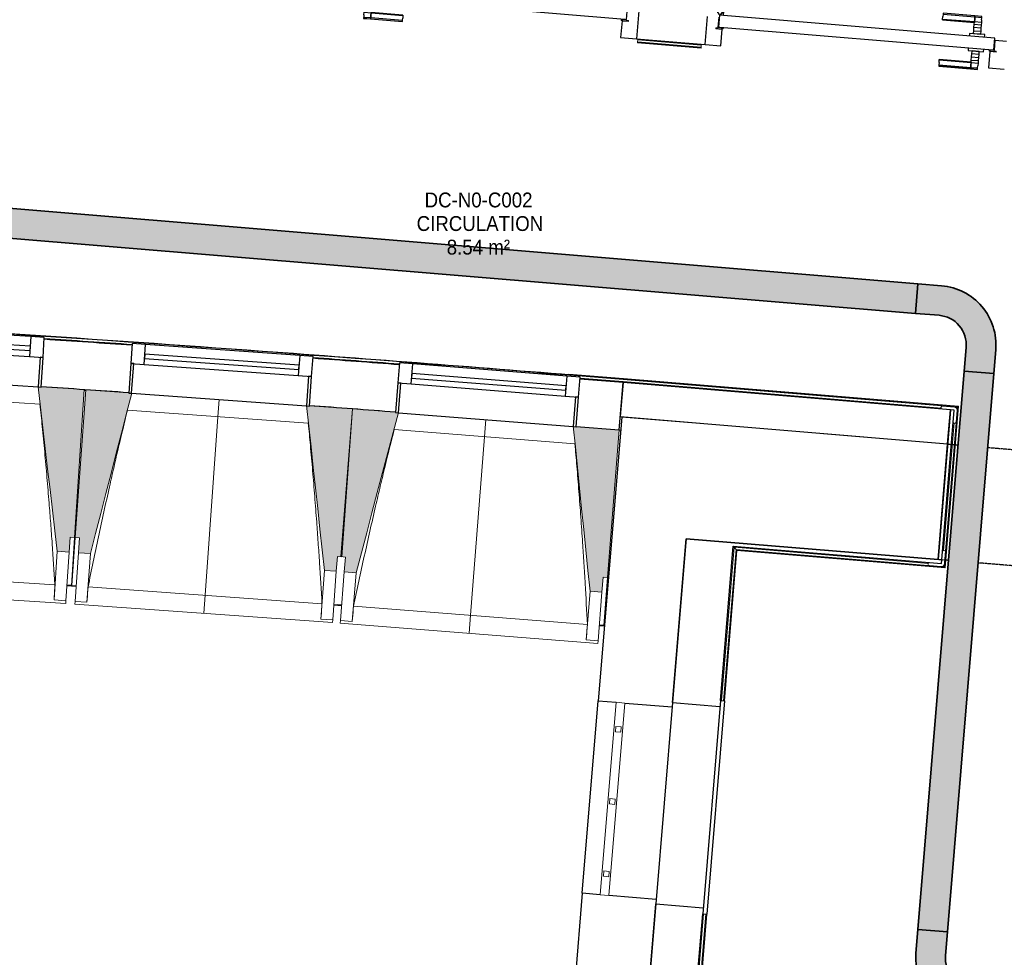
# Model space of a CAD drawing. Header units: millimetres. Extents: x -2845 to 74565, y -36590 to 13748.
# Tile 19 of 39: x 40600 to 43914, y -22737 to -19581. Entities that reach past the tile are written whole.
import ezdxf

# ---------------------------------------------------------------- set-up
doc = ezdxf.new("R2010")
doc.units = ezdxf.units.MM
doc.linetypes.add('Tiret', pattern=[2.5, 1.25, -1.25])
doc.linetypes.add('Tiret_2_', pattern=[2.5, 1.25, -1.25])
for name, color, linetype, lineweight in [('A-DETL-GENF', 7, 'Continuous', 18), ('A-DOOR', 7, 'Continuous', 25), ('A-FLOR', 7, 'Continuous', 25), ('A-FLOR-HRAL', 7, 'Continuous', 18), ('A-GENM', 7, 'Continuous', 18), ('A-GLAZ', 7, 'Continuous', 25), ('A-WALL', 7, 'Continuous', 25), ('CHEMIN DE CABLE ELE', 7, 'Continuous', 18), ('ESPACE', 7, 'Continuous', 30), ('I-WALL', 7, 'Continuous', 25), ('MUR', 7, 'Continuous', 25), ('Q-SPCQ', 7, 'Continuous', 18), ('S-BEAM', 7, 'Continuous', 18)]:
    doc.layers.add(name, color=color, linetype=linetype, lineweight=lineweight)
doc.layers.add('A-DOOR-HDLN', color=5, linetype='Tiret', lineweight=25, true_color=0x0000ff)
doc.styles.add('Arial_3', font='arial.ttf', dxfattribs={"width": 0.9, "height": 50})

# ---------------------------------------------------------------- blocks, each defined once
blk = doc.blocks.new('20_MUR PREFA_01 - MODULE_01 B-3165811-2021_015_1111_DCE_1_50_N0 FINI_CFA_CDC')
at = {"layer": 'A-GENM'}
for p, q in [((0, 722.1), (0, 661.4)), ((0, 661.4), (0, 58.5)), ((0, 0.7), (0, 58.5))]:
    blk.add_line(p, q, dxfattribs=at)
blk = doc.blocks.new('grille de défense - grille de défense 2-3214737-2021_015_1111_DCE_1_50_N0 FINI_CFA_CDC')
at = {"layer": 'Q-SPCQ'}
for p, q in [((-2057.4, -15), (-2057.4, 15)), ((-1407.4, 15), (-2057.4, 15)), ((-1958.4, 9), (-1976.4, 9)), ((-1976.4, 9), (-1976.4, -9)), ((-1958.4, -9), (-1958.4, 9)), ((-1714.4, 9), (-1732.4, 9)), ((-1732.4, 9), (-1732.4, -9)), ((-1714.4, -9), (-1714.4, 9)), ((-1470.3, 9), (-1488.3, 9)), ((-1488.3, 9), (-1488.3, -9)), ((-1470.3, -9), (-1470.3, 9)), ((-1407.4, 15), (-1407.4, -15)), ((-2057.4, -15), (-1407.4, -15)), ((-1976.4, -9), (-1958.4, -9)), ((-1732.4, -9), (-1714.4, -9)), ((-1488.3, -9), (-1470.3, -9))]:
    blk.add_line(p, q, dxfattribs=at)
blk = doc.blocks.new('Ouverture en rectangle - Ouverture en rectangle _83x207_-3217784-2021_015_1111_DCE_1_50_N0 FINI_CFA_CDC')
at = {"layer": 'A-DOOR-HDLN', "linetype": 'Tiret_2_'}
for p, q in [((-415, 195), (279.6, 195)), ((379.6, 195), (415, 195)), ((279.5, -195), (-415, -195)), ((415, -195), (379.5, -195))]:
    blk.add_line(p, q, dxfattribs=at)
blk = doc.blocks.new('B02_DC_STR_rvt-1-2021_015_1111_DCE_1_50_N0 FINI_CFA_CDC')
at = {"layer": 'S-BEAM', "lineweight": 5, "true_color": 0x787878}
for points in [[(-12403.2, -21373.3), (-12400, -21323.4), (-12385, -21324.4), (-12352.8, -20826.6), (-12497.4, -20817.3), (-12497.4, -20818), (-12507.4, -20817.3), (-12443.1, -21370.7), (-12404.5, -21373.2)], [(-12331.4, -21378.4), (-12192.6, -20838.8), (-12202.6, -20838.1), (-12202.6, -20837.4), (-12347, -20827.1), (-12382.7, -21324.6), (-12367.8, -21325.6), (-12371.3, -21375.5), (-12367.8, -21375.8)], [(-11503.6, -21437.7), (-11500, -21387.9), (-11485, -21388.9), (-11449.3, -20891.4), (-11593.9, -20881.1), (-11593.9, -20881.7), (-11603.9, -20881), (-11543.5, -21434.9), (-11506.6, -21437.5)], [(-11437, -21442.9), (-11294.4, -20904.3), (-11304.4, -20903.5), (-11304.4, -20902.8), (-11448.8, -20891.5), (-11487.9, -21388.7), (-11472.9, -21389.9), (-11476.9, -21439.8), (-11472.9, -21440.1)], [(-10609.6, -21508), (-10605.6, -21458.2), (-10590.7, -21459.3), (-10551.5, -20962.1), (-10696, -20950.7), (-10696.1, -20951.4), (-10706, -20950.6), (-10649.4, -21504.9)]]:
    blk.add_hatch(color=8, dxfattribs=at).paths.add_polyline_path(points)
at = {"layer": 'A-FLOR'}
for p, q in [((-12395.5, -21486.2), (-12410.5, -21485.2)), ((-12379.4, -21488.2), (-12410.5, -21486)), ((-12410.5, -21486), (-12379.4, -21488.2)), ((-11511.6, -21550.3), (-11485.7, -21552.3)), ((-11485.7, -21551.5), (-11498.3, -21550.5)), ((-10618.4, -21620.4), (-10601, -21621.8)), ((-10603.4, -21620.9), (-10618.3, -21619.8))]:
    blk.add_line(p, q, dxfattribs=at)
at = {"layer": 'A-WALL'}
for p, q in [((-10542.7, -20918.8), (-10622, -21874)), ((-10293.5, -20939.5), (-10542.7, -20918.8)), ((-10371.6, -21879.7), (-10325.8, -21328.2)), ((-10622, -21874), (-10561.9, -21879)), ((-10532, -21881.5), (-10372.8, -21894.7)), ((-10675.7, -22521.8), (-10720.2, -23056.8)), ((-10615.7, -22526.7), (-10675.7, -22521.8)), ((-10426.6, -22542.4), (-10585.8, -22529.2)), ((-10470.8, -23075.5), (-10427.8, -22557.4))]:
    blk.add_line(p, q, dxfattribs=at)
at = {"layer": 'I-WALL'}
for p, q in [((-9445.8, -21009.8), (-10293.5, -20939.5)), ((-9478.1, -21398.5), (-9445.8, -21009.8)), ((-10325.8, -21328.2), (-9478.1, -21398.5))]:
    blk.add_line(p, q, dxfattribs=at)
at = {"layer": 'MUR'}
blk.add_line((-10675.7, -22521.8), (-10622, -21874), dxfattribs=at)
at = {"layer": 'S-BEAM'}
for p, q in [((-12501, -20875.6), (-13110.2, -20836.2)), ((-12352.8, -20826.6), (-12497.4, -20817.3)), ((-12385, -21324.4), (-12352.8, -20826.6)), ((-12347, -20827.1), (-12382.7, -21324.6)), ((-12202.5, -20837.4), (-12347, -20827.1)), ((-11449.3, -20891.4), (-11593.9, -20881.1)), ((-11597.9, -20939.4), (-12206.8, -20895.7)), ((-11448.8, -20891.5), (-11487.9, -21388.7)), ((-11485, -21388.9), (-11449.3, -20891.4)), ((-11304.3, -20902.8), (-11448.8, -20891.5)), ((-10700.4, -21009), (-11309.1, -20961.1)), ((-10551.5, -20962.1), (-10696.1, -20950.7)), ((-10590.7, -21459.3), (-10551.5, -20962.1)), ((-12403.2, -21373.3), (-12400, -21323.4)), ((-12400, -21323.4), (-12385, -21324.4)), ((-12385, -21324.4), (-12395.5, -21486.2)), ((-12394.3, -21486.3), (-12382.7, -21324.6)), ((-12382.7, -21324.6), (-12367.8, -21325.6)), ((-12367.8, -21325.6), (-12371.3, -21375.5)), ((-12443.1, -21370.7), (-12453.7, -21534.6)), ((-12443.1, -21370.7), (-12403.2, -21373.3)), ((-12403.2, -21373.3), (-12413.8, -21537.2)), ((-12383.1, -21539.3), (-12371.3, -21375.5)), ((-12371.3, -21375.5), (-12331.4, -21378.4)), ((-12343.2, -21542.2), (-12331.4, -21378.4)), ((-11503.6, -21437.7), (-11500, -21387.9)), ((-11500, -21387.9), (-11485, -21388.9)), ((-11487.9, -21388.7), (-11472.9, -21389.9)), ((-11472.9, -21389.9), (-11476.9, -21439.8)), ((-13238.5, -21432.1), (-12450.6, -21483.1)), ((-11543.5, -21434.9), (-11555.2, -21598.7)), ((-11543.5, -21434.9), (-11503.6, -21437.7)), ((-11503.6, -21437.7), (-11515.3, -21601.5)), ((-11489.8, -21603.5), (-11476.9, -21439.8)), ((-11476.9, -21439.8), (-11437, -21442.9)), ((-11449.9, -21606.6), (-11437, -21442.9)), ((-10609.6, -21508), (-10605.6, -21458.2)), ((-10605.6, -21458.2), (-10590.7, -21459.3)), ((-10590.7, -21459.3), (-10603.4, -21620.9)), ((-13282.6, -21490), (-12414.4, -21546.2)), ((-12410.6, -21487.3), (-12395.6, -21488.3)), ((-12395.5, -21487.1), (-12395.6, -21488.3)), ((-12394.5, -21488.4), (-12394.4, -21487.2)), ((-12394.5, -21488.4), (-12379.5, -21489.4)), ((-12339.3, -21490.7), (-11551.8, -21547.2)), ((-10649.4, -21504.9), (-10662.3, -21668.6)), ((-10649.4, -21504.9), (-10609.6, -21508)), ((-10609.6, -21508), (-10622.4, -21671.7)), ((-12453.7, -21534.6), (-12453.8, -21534.3)), ((-12413.8, -21537.2), (-12453.7, -21534.6)), ((-12413.8, -21537.2), (-12414.4, -21546.2)), ((-12383.7, -21548.3), (-12383.1, -21539.3)), ((-12343.2, -21542.2), (-12383.1, -21539.3)), ((-12343.1, -21541.9), (-12343.2, -21542.2)), ((-12383.7, -21548.3), (-11516, -21610.6)), ((-11511.7, -21551.7), (-11498.5, -21552.6)), ((-11498.5, -21552.6), (-11485.8, -21553.6)), ((-11445.6, -21555.2), (-10658.5, -21617.1)), ((-11555.2, -21598.7), (-11555.2, -21598.4)), ((-11515.3, -21601.5), (-11555.2, -21598.7)), ((-11515.3, -21601.5), (-11516, -21610.6)), ((-11490.5, -21612.5), (-11489.8, -21603.5)), ((-11449.9, -21606.6), (-11489.8, -21603.5)), ((-11449.8, -21606.3), (-11449.9, -21606.6)), ((-11490.5, -21612.5), (-10623.1, -21680.7)), ((-10618.5, -21621.9), (-10603.6, -21623)), ((-10603.4, -21621.6), (-10603.6, -21623)), ((-10662.3, -21668.6), (-10662.3, -21668.3)), ((-10622.4, -21671.7), (-10662.3, -21668.6)), ((-10622.4, -21671.7), (-10623.1, -21680.7))]:
    blk.add_line(p, q, dxfattribs=at)
at = {"layer": 'S-BEAM', "flags": 128}
for points in [[(-12507.5, -20816.6), (-12499.4, -20885.9), (-12491.4, -20955.2), (-12483.3, -21024.4), (-12475.3, -21093.7), (-12467.3, -21162.9), (-12459.2, -21232.2), (-12451.2, -21301.5), (-12443.1, -21370.7)], [(-12331.4, -21378.4), (-12314.1, -21310.8), (-12296.7, -21243.3), (-12279.3, -21175.8), (-12261.9, -21108.3), (-12244.6, -21040.7), (-12227.2, -20973.2), (-12209.8, -20905.7), (-12192.4, -20838.1)], [(-11603.9, -20880.3), (-11596.4, -20949.7), (-11588.8, -21019), (-11581.3, -21088.3), (-11573.7, -21157.6), (-11566.1, -21226.9), (-11558.6, -21296.3), (-11551, -21365.6), (-11543.5, -21434.9)], [(-11437, -21442.9), (-11419.2, -21375.5), (-11401.3, -21308.1), (-11383.5, -21240.7), (-11365.6, -21173.3), (-11347.8, -21105.9), (-11329.9, -21038.4), (-11312.1, -20971), (-11294.3, -20903.6)], [(-10706.1, -20949.9), (-10699, -21019.3), (-10691.9, -21088.7), (-10684.8, -21158), (-10677.7, -21227.4), (-10670.7, -21296.8), (-10663.6, -21366.1), (-10656.5, -21435.5), (-10649.4, -21504.9)], [(-12453.8, -21534.3), (-12453.1, -21524.1), (-12452.5, -21513.9), (-12451.9, -21503.6), (-12451.3, -21493.4), (-12450.6, -21483.1)], [(-12339.3, -21490.7), (-12340, -21501), (-12340.8, -21511.2), (-12341.6, -21521.4), (-12342.4, -21531.7), (-12343.1, -21541.9)], [(-11555.2, -21598.4), (-11554.5, -21588.2), (-11553.8, -21577.9), (-11553.1, -21567.7), (-11552.4, -21557.5), (-11551.8, -21547.2)], [(-11445.6, -21555.2), (-11446.4, -21565.4), (-11447.3, -21575.6), (-11448.1, -21585.9), (-11449, -21596.1), (-11449.8, -21606.3)], [(-10662.3, -21668.3), (-10661.6, -21658.1), (-10660.8, -21647.8), (-10660, -21637.6), (-10659.3, -21627.4), (-10658.5, -21617.1)]]:
    blk.add_lwpolyline(points, dxfattribs=at)
at = {"layer": 'S-BEAM'}
for points, knots in [([(-12450.6, -21483.1), (-12453.6, -21437.2), (-12458.3, -21368.5), (-12465, -21276.8), (-12470.9, -21202.3), (-12477.6, -21122.1), (-12485.2, -21036.2), (-12493.1, -20954), (-12498.5, -20900.5), (-12501.1, -20875.6)], [0, 0, 0, 0, 0.2222222, 0.3333333, 0.4444444, 0.5833333, 0.7222222, 0.8611111, 0.9816328, 0.9816328, 0.9816328, 0.9816328]), ([(-12206.7, -20895.7), (-12216.8, -20936.8), (-12232, -21000.2), (-12252, -21086.3), (-12268.6, -21159.1), (-12286, -21237.7), (-12310.3, -21350.1), (-12327.8, -21434.4), (-12339.3, -21490.7)], [0.0183454, 0.0183454, 0.0183454, 0.0183454, 0.2222222, 0.3333333, 0.4444444, 0.5833333, 0.7222222, 1, 1, 1, 1]), ([(-11551.8, -21547.2), (-11554.4, -21501.3), (-11558.6, -21432.5), (-11564.7, -21340.8), (-11570, -21266.3), (-11576.2, -21186), (-11583.2, -21100), (-11590.5, -21017.8), (-11595.6, -20964.3), (-11598, -20939.4)], [0, 0, 0, 0, 0.2222222, 0.3333333, 0.4444444, 0.5833333, 0.7222222, 0.8611111, 0.9816328, 0.9816328, 0.9816328, 0.9816328]), ([(-11308.9, -20961.1), (-11319.3, -21002.1), (-11335, -21065.4), (-11355.6, -21151.3), (-11372.6, -21224.1), (-11390.6, -21302.6), (-11415.7, -21414.8), (-11433.8, -21499), (-11445.6, -21555.2)], [0.0183454, 0.0183454, 0.0183454, 0.0183454, 0.2222222, 0.3333333, 0.4444444, 0.5833333, 0.7222222, 1, 1, 1, 1]), ([(-10658.5, -21617.1), (-10660.8, -21571.2), (-10664.5, -21502.4), (-10670, -21410.7), (-10674.8, -21336), (-10680.4, -21255.8), (-10686.9, -21169.7), (-10693.6, -21087.4), (-10698.3, -21033.9), (-10700.6, -21009)], [0, 0, 0, 0, 0.2222222, 0.3333333, 0.4444444, 0.5833333, 0.7222222, 0.8611111, 0.9816328, 0.9816328, 0.9816328, 0.9816328])]:
    blk.add_open_spline(points, degree=3, knots=knots, dxfattribs=at)
at = {"layer": 'A-DOOR', "color": 5, "lineweight": 25, "true_color": 0x0000ff, "rotation": 175.2586130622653}
blk.add_blockref('Ouverture en rectangle - Ouverture en rectangle _83x207_-3217784-2021_015_1111_DCE_1_50_N0 FINI_CFA_CDC', (-9048.4, -21238.5), dxfattribs=at)
at = {"layer": 'Q-SPCQ', "color": 5, "lineweight": 25, "true_color": 0x0000ff, "rotation": 265.2547601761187}
blk.add_blockref('grille de défense - grille de défense 2-3214737-2021_015_1111_DCE_1_50_N0 FINI_CFA_CDC', (-10717.2, -23930.5), dxfattribs=at)
at = {"layer": 'S-BEAM', "color": 5, "lineweight": 25, "true_color": 0x0000ff}
for p, rotation in [((-11898.2, -20859.2), 175.8980836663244), ((-11000.2, -20926.8), 175.5008146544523)]:
    blk.add_blockref('20_MUR PREFA_01 - MODULE_01 B-3165811-2021_015_1111_DCE_1_50_N0 FINI_CFA_CDC', p, dxfattribs=dict(at, rotation=rotation))
blk = doc.blocks.new('PRT_SIMPLE_HUI_58x68x48 - PRT_BOIS_1V_930x2040x40-V2-2021_015_1111_DCE_1_50_N0 FINI_CFA_CDC')
at = {"layer": 'A-DETL-GENF', "lineweight": 25}
h = blk.add_hatch(color=256, dxfattribs=at)
h.paths.add_polyline_path([(-483.8, -9.7), (-485.1, -11.7), (-496.1, -13.2), (-500.5, -13.6), (-500.5, -14.5), (-495.9, -14.5), (-483.8, -12.8), (-483.8, -10.5)])
h.paths.add_polyline_path([(-508.5, -8), (-508.5, -11.5), (-502, -11.5), (-502.1, -10.2), (-505.2, -10.2), (-505.2, -9.3), (-488.4, -9.4), (-485.1, -10.6), (-483.8, -9.7), (-489.6, -8), (-505.4, -8)])
h = blk.add_hatch(color=256, dxfattribs=at)
h.paths.add_polyline_path([(413.8, -9.7), (413.8, -12.8), (426.2, -14.5), (430.5, -14.1), (430.4, -13.2), (422.5, -12.7), (415.1, -11.7), (414.4, -10.7)])
h.paths.add_polyline_path([(418.5, -8), (413.8, -9.7), (415.1, -10.6), (418.7, -9.3), (435.2, -9.3), (435.2, -10.2), (432, -10.5), (432, -11.5), (438.5, -11.5), (438.5, -8), (418.6, -8)])
at = {"layer": 'A-DETL-GENF'}
for p, q in [((-488.5, -8), (-508.5, -8)), ((-508.5, -8), (-508.5, -11.5)), ((-508.5, -11.5), (-502, -11.5)), ((-505.2, -10.2), (-505.2, -9.3)), ((-505.2, -9.3), (-488.7, -9.3)), ((-502, -10.2), (-505.2, -10.2)), ((-502, -11.5), (-502, -10.2)), ((-496.1, -13.2), (-500.5, -13.2)), ((-500.5, -13.2), (-500.5, -14.5)), ((-500.5, -14.5), (-496, -14.5)), ((-485.1, -11.7), (-496.1, -13.2)), ((-496, -14.5), (-483.8, -12.8)), ((-488.7, -9.3), (-485.1, -10.6)), ((-483.8, -9.7), (-488.5, -8)), ((-485.1, -10.6), (-485.1, -11.7)), ((-483.8, -12.8), (-483.8, -9.7)), ((418.5, -8), (413.8, -9.7)), ((413.8, -9.7), (413.8, -12.8)), ((413.8, -12.8), (426, -14.5)), ((415.1, -10.6), (418.7, -9.3)), ((415.1, -11.7), (415.1, -10.6)), ((426.1, -13.2), (415.1, -11.7)), ((438.5, -8), (418.5, -8)), ((418.7, -9.3), (435.2, -9.3)), ((426, -14.5), (430.5, -14.5)), ((430.5, -13.2), (426.1, -13.2)), ((430.5, -14.5), (430.5, -13.2)), ((435.2, -10.2), (432, -10.2)), ((432, -10.2), (432, -11.5)), ((432, -11.5), (438.5, -11.5)), ((435.2, -9.3), (435.2, -10.2)), ((438.5, -11.5), (438.5, -8))]:
    blk.add_line(p, q, dxfattribs=at)
at = {"layer": 'A-DOOR'}
for p, q in [((-427.1, 55), (-450.6, 55)), ((-450.6, 55), (-450.6, 54.5)), ((-450.6, 54.5), (-450.6, 50.4)), ((-427.1, 54.5), (-450.6, 54.5)), ((-450.6, 50.4), (-450.6, 43.3)), ((-427.1, 50.4), (-450.6, 50.4)), ((-450.6, 34), (-450.6, 43.3)), ((-450.6, 25.6), (-450.6, 34)), ((-427.1, 34), (-450.6, 34)), ((-319.6, 55), (-427.1, 55)), ((-427.1, 55), (-427.1, 54.5)), ((-427.1, 54.5), (-427.1, 55)), ((-427.1, 54.5), (-427.1, 50.4)), ((-319.6, 54.5), (-427.1, 54.5)), ((-427.1, 50.4), (-427.1, 54.5)), ((-427.1, 50.4), (-427.1, 43.3)), ((-319.6, 50.4), (-427.1, 50.4)), ((-427.1, 43.3), (-427.1, 50.4)), ((-427.1, 34), (-427.1, 43.3)), ((-427.1, 43.3), (-427.1, 34)), ((-427.1, 32.8), (-427.1, 34)), ((-319.6, 34), (-427.1, 34)), ((-427.1, 34), (-427.1, 25.6)), ((-319.6, 54.5), (-319.6, 55)), ((-319.6, 50.4), (-319.6, 54.5)), ((-319.6, 43.3), (-319.6, 50.4)), ((-319.6, 43.3), (-319.6, 34)), ((-319.6, 34), (-319.6, 32.8)), ((-450.6, 15.2), (-450.6, 25.6)), ((-427.1, 25.6), (-450.6, 25.6)), ((-450.6, 4.4), (-450.6, 15.2)), ((-427.1, 15.2), (-450.6, 15.2)), ((-450.6, -4), (-450.6, 4.4)), ((-450.6, 4.4), (-427.1, 4.4)), ((-427.1, 32.8), (-319.6, 32.8)), ((-427.1, 25.6), (-427.1, 15.2)), ((-427.1, 15.2), (-427.1, 4.4)), ((-427.1, 4.4), (-427.1, -4)), ((-499.5, -14.5), (-499.5, -54.5)), ((426, -14.5), (-496, -14.5)), ((-465.6, -5.5), (-465.6, -14.5)), ((-413.4, -5.5), (-465.6, -5.5)), ((-450.6, -4), (-450.6, -5)), ((-450.6, -5), (-427.1, -5)), ((-427.1, -5), (-427.1, -4)), ((-413.4, -14.5), (-413.4, -5.5)), ((430.5, -54.5), (430.5, -14.5)), ((-499.5, -54.5), (430.5, -54.5)), ((-465.6, -54.5), (-465.6, -63.5)), ((-465.6, -63.5), (-413.4, -63.5)), ((-427.1, -64), (-450.6, -64)), ((-450.6, -64), (-450.6, -65)), ((-450.6, -73.4), (-450.6, -65)), ((-427.1, -65), (-427.1, -64)), ((-427.1, -65), (-427.1, -73.4)), ((-413.4, -63.5), (-413.4, -54.5)), ((417, -54.5), (417, -977.5)), ((-450.6, -84.2), (-450.6, -73.4)), ((-427.1, -73.4), (-450.6, -73.4)), ((-450.6, -94.6), (-450.6, -84.2)), ((-450.6, -84.2), (-427.1, -84.2)), ((-450.6, -103), (-450.6, -94.6)), ((-450.6, -94.6), (-427.1, -94.6)), ((-427.1, -73.4), (-427.1, -84.2)), ((-427.1, -84.2), (-427.1, -94.6)), ((-427.1, -94.6), (-427.1, -103)), ((-450.6, -112.3), (-450.6, -103)), ((-450.6, -103), (-427.1, -103)), ((-450.6, -112.3), (-450.6, -119.4)), ((-450.6, -119.4), (-450.6, -123.5)), ((-450.6, -119.4), (-427.1, -119.4)), ((-450.6, -123.5), (-450.6, -124)), ((-450.6, -123.5), (-427.1, -123.5)), ((-450.6, -124), (-427.1, -124)), ((-427.1, -103), (-427.1, -101.8)), ((-319.6, -101.8), (-427.1, -101.8)), ((-427.1, -112.3), (-427.1, -103)), ((-427.1, -103), (-319.6, -103)), ((-427.1, -103), (-427.1, -112.3)), ((-427.1, -112.3), (-427.1, -119.4)), ((-427.1, -119.4), (-427.1, -112.3)), ((-427.1, -119.4), (-427.1, -123.5)), ((-427.1, -119.4), (-319.6, -119.4)), ((-427.1, -123.5), (-427.1, -119.4)), ((-427.1, -123.5), (-427.1, -124)), ((-427.1, -123.5), (-319.6, -123.5)), ((-427.1, -124), (-427.1, -123.5)), ((-427.1, -124), (-319.6, -124)), ((-319.6, -101.8), (-319.6, -103)), ((-319.6, -103), (-319.6, -112.3)), ((-319.6, -119.4), (-319.6, -112.3)), ((-319.6, -123.5), (-319.6, -119.4)), ((-319.6, -124), (-319.6, -123.5))]:
    blk.add_line(p, q, dxfattribs=at)
for radius, start, end in [(9.12, 155.8208, 180), (9.12, 180, 204.1792), (7.5, 360, 180), (7.5, 180, 360), (7.5, 180, 240), (7.5, 135, 165), (9.12, 111.9887, 120), (7.5, 60, 120), (7.5, 270, 0), (9.12, 60, 68.0113), (7.5, 0, 30), (9.12, 0, 24.1792), (9.12, 240, 248.0113)]:
    blk.add_arc((429, -65.5), radius, start, end, dxfattribs=at)
at = {"layer": 'Q-SPCQ'}
for p, q in [((430.5, -54.5), (403.5, -54.5)), ((430.5, -40.5), (430.5, -54.5))]:
    blk.add_line(p, q, dxfattribs=at)
blk = doc.blocks.new('PRT_SIMPLE_HUI_58x68x48 - PRT_BOIS_1V_930x2040x40-552385-2021_015_1111_DCE_1_50_N0 FINI_CFA_CDC')
at = {"layer": 'A-DETL-GENF', "lineweight": 25}
h = blk.add_hatch(color=256, dxfattribs=at)
h.paths.add_polyline_path([(-483.8, 9.7), (-483.8, 12.8), (-496.2, 14.5), (-500.5, 14.1), (-500.4, 13.2), (-495.9, 13.2), (-485.1, 11.7), (-484.4, 10.7)])
h.paths.add_polyline_path([(-488.5, 8), (-483.8, 9.7), (-485.1, 10.6), (-488.7, 9.3), (-505.2, 9.3), (-505.2, 10.2), (-502, 10.5), (-502, 11.5), (-508.5, 11.5), (-508.5, 8), (-488.6, 8)])
h = blk.add_hatch(color=256, dxfattribs=at)
h.paths.add_polyline_path([(413.8, 9.7), (415.1, 11.7), (426.1, 13.2), (430.5, 13.6), (430.5, 14.5), (425.9, 14.5), (413.8, 12.8), (413.8, 10.5)])
h.paths.add_polyline_path([(438.5, 8), (438.5, 11.5), (432, 11.5), (432.1, 10.2), (435.2, 10.2), (435.2, 9.3), (418.4, 9.4), (415.1, 10.6), (413.8, 9.7), (419.6, 8), (435.4, 8)])
at = {"layer": 'A-DETL-GENF'}
for p, q in [((-508.5, 11.5), (-502, 11.5)), ((-508.5, 8), (-508.5, 11.5)), ((-488.5, 8), (-508.5, 8)), ((-505.2, 10.2), (-505.2, 9.3)), ((-502, 10.2), (-505.2, 10.2)), ((-505.2, 9.3), (-488.7, 9.3)), ((-502, 11.5), (-502, 10.2)), ((-500.5, 14.5), (-496, 14.5)), ((-500.5, 13.2), (-500.5, 14.5)), ((-496.1, 13.2), (-500.5, 13.2)), ((-485.1, 11.7), (-496.1, 13.2)), ((-496, 14.5), (-483.8, 12.8)), ((-488.7, 9.3), (-485.1, 10.6)), ((-483.8, 9.7), (-488.5, 8)), ((-485.1, 10.6), (-485.1, 11.7)), ((-483.8, 12.8), (-483.8, 9.7)), ((413.8, 12.8), (426, 14.5)), ((413.8, 9.7), (413.8, 12.8)), ((418.5, 8), (413.8, 9.7)), ((426.1, 13.2), (415.1, 11.7)), ((415.1, 11.7), (415.1, 10.6)), ((415.1, 10.6), (418.7, 9.3)), ((438.5, 8), (418.5, 8)), ((418.7, 9.3), (435.2, 9.3)), ((426, 14.5), (430.5, 14.5)), ((430.5, 13.2), (426.1, 13.2)), ((430.5, 14.5), (430.5, 13.2)), ((432, 11.5), (438.5, 11.5)), ((432, 10.2), (432, 11.5)), ((435.2, 10.2), (432, 10.2)), ((435.2, 9.3), (435.2, 10.2)), ((438.5, 11.5), (438.5, 8))]:
    blk.add_line(p, q, dxfattribs=at)
at = {"layer": 'A-DOOR'}
for p, q in [((417, 54.5), (417, 977.5)), ((-427.1, 124), (-450.6, 124)), ((-450.6, 124), (-450.6, 123.5)), ((-450.6, 123.5), (-450.6, 119.4)), ((-427.1, 123.5), (-450.6, 123.5)), ((-450.6, 119.4), (-450.6, 112.3)), ((-427.1, 119.4), (-450.6, 119.4)), ((-450.6, 103), (-450.6, 112.3)), ((-450.6, 94.6), (-450.6, 103)), ((-427.1, 103), (-450.6, 103)), ((-319.6, 124), (-427.1, 124)), ((-427.1, 124), (-427.1, 123.5)), ((-427.1, 123.5), (-427.1, 124)), ((-427.1, 123.5), (-427.1, 119.4)), ((-319.6, 123.5), (-427.1, 123.5)), ((-427.1, 119.4), (-427.1, 123.5)), ((-427.1, 119.4), (-427.1, 112.3)), ((-319.6, 119.4), (-427.1, 119.4)), ((-427.1, 112.3), (-427.1, 119.4)), ((-427.1, 103), (-427.1, 112.3)), ((-427.1, 112.3), (-427.1, 103)), ((-427.1, 101.8), (-427.1, 103)), ((-319.6, 103), (-427.1, 103)), ((-427.1, 103), (-427.1, 94.6)), ((-427.1, 101.8), (-319.6, 101.8)), ((-319.6, 123.5), (-319.6, 124)), ((-319.6, 119.4), (-319.6, 123.5)), ((-319.6, 112.3), (-319.6, 119.4)), ((-319.6, 112.3), (-319.6, 103)), ((-319.6, 103), (-319.6, 101.8)), ((-450.6, 84.2), (-450.6, 94.6)), ((-427.1, 94.6), (-450.6, 94.6)), ((-450.6, 73.4), (-450.6, 84.2)), ((-427.1, 84.2), (-450.6, 84.2)), ((-450.6, 65), (-450.6, 73.4)), ((-450.6, 73.4), (-427.1, 73.4)), ((-427.1, 94.6), (-427.1, 84.2)), ((-427.1, 84.2), (-427.1, 73.4)), ((-427.1, 73.4), (-427.1, 65)), ((-499.5, 54.5), (430.5, 54.5)), ((-499.5, 14.5), (-499.5, 54.5)), ((-465.6, 63.5), (-465.6, 54.5)), ((-413.4, 63.5), (-465.6, 63.5)), ((-450.6, 65), (-450.6, 64)), ((-450.6, 64), (-427.1, 64)), ((-427.1, 64), (-427.1, 65)), ((-413.4, 54.5), (-413.4, 63.5)), ((430.5, 54.5), (430.5, 14.5)), ((426, 14.5), (-496, 14.5)), ((-465.6, 14.5), (-465.6, 5.5)), ((-465.6, 5.5), (-413.4, 5.5)), ((-427.1, 5), (-450.6, 5)), ((-450.6, 5), (-450.6, 4)), ((-450.6, -4.4), (-450.6, 4)), ((-427.1, 4), (-427.1, 5)), ((-427.1, 4), (-427.1, -4.4)), ((-413.4, 5.5), (-413.4, 14.5)), ((-450.6, -15.2), (-450.6, -4.4)), ((-427.1, -4.4), (-450.6, -4.4)), ((-450.6, -25.6), (-450.6, -15.2)), ((-450.6, -15.2), (-427.1, -15.2)), ((-450.6, -34), (-450.6, -25.6)), ((-450.6, -25.6), (-427.1, -25.6)), ((-427.1, -4.4), (-427.1, -15.2)), ((-427.1, -15.2), (-427.1, -25.6)), ((-427.1, -25.6), (-427.1, -34)), ((-427.1, -34), (-427.1, -32.8)), ((-319.6, -32.8), (-427.1, -32.8)), ((-319.6, -32.8), (-319.6, -34)), ((-450.6, -43.3), (-450.6, -34)), ((-450.6, -34), (-427.1, -34)), ((-450.6, -43.3), (-450.6, -50.4)), ((-450.6, -50.4), (-450.6, -54.5)), ((-450.6, -50.4), (-427.1, -50.4)), ((-450.6, -54.5), (-450.6, -55)), ((-450.6, -54.5), (-427.1, -54.5)), ((-450.6, -55), (-427.1, -55)), ((-427.1, -43.3), (-427.1, -34)), ((-427.1, -34), (-319.6, -34)), ((-427.1, -34), (-427.1, -43.3)), ((-427.1, -43.3), (-427.1, -50.4)), ((-427.1, -50.4), (-427.1, -43.3)), ((-427.1, -50.4), (-427.1, -54.5)), ((-427.1, -50.4), (-319.6, -50.4)), ((-427.1, -54.5), (-427.1, -50.4)), ((-427.1, -54.5), (-427.1, -55)), ((-427.1, -54.5), (-319.6, -54.5)), ((-427.1, -55), (-427.1, -54.5)), ((-427.1, -55), (-319.6, -55)), ((-319.6, -34), (-319.6, -43.3)), ((-319.6, -50.4), (-319.6, -43.3)), ((-319.6, -54.5), (-319.6, -50.4)), ((-319.6, -55), (-319.6, -54.5))]:
    blk.add_line(p, q, dxfattribs=at)
for radius, start, end in [(9.12, 155.8208, 180), (7.5, 360, 180), (7.5, 120, 180), (9.12, 111.9887, 120), (7.5, 64.5081, 90), (7.5, 0, 60), (9.12, 180, 204.1792), (7.5, 180, 360), (7.5, 195, 225), (9.12, 240, 248.0113), (7.5, 240, 300), (9.12, 291.9887, 300), (7.5, 330, 0), (9.12, 335.8208, 0)]:
    blk.add_arc((429, 65.5), radius, start, end, dxfattribs=at)
at = {"layer": 'Q-SPCQ'}
for p, q in [((430.5, 54.5), (403.5, 54.5)), ((430.5, 40.5), (430.5, 54.5))]:
    blk.add_line(p, q, dxfattribs=at)
blk = doc.blocks.new('XXX_VIDE FENETRE - 590-389517-2021_015_1111_DCE_1_50_N0 FINI_CFA_CDC')
at = {"layer": 'A-GLAZ'}
for p, q in [((-305.1, 0), (-305.1, -100)), ((-295.1, 0), (-305.1, 0)), ((295.1, 0), (-295.1, 0)), ((-295.1, -100), (-295.1, 0)), ((305.1, 0), (295.1, 0)), ((295.1, 0), (295.1, -100)), ((305.1, -100), (305.1, 0)), ((-305.1, -100), (-295.1, -100)), ((-260.1, -100), (-305.1, -100)), ((-305.1, -100), (-305.1, -167.5)), ((-260.1, -167.5), (-260.1, -100)), ((260.1, -100), (-260.1, -100)), ((260.1, -100), (260.1, -167.5)), ((305.1, -100), (260.1, -100)), ((295.1, -100), (305.1, -100)), ((305.1, -167.5), (305.1, -100)), ((-305.1, -167.5), (-260.1, -167.5)), ((-260.1, -167.5), (260.1, -167.5)), ((260.1, -167.5), (305.1, -167.5))]:
    blk.add_line(p, q, dxfattribs=at)
at = {"layer": 'A-GLAZ', "color": 173, "true_color": 0x5c63b1}
for p, q in [((260.1, -120), (-260.1, -120)), ((-260.1, -120), (-260.1, -135)), ((260.1, -135), (260.1, -120)), ((-260.1, -135), (260.1, -135))]:
    blk.add_line(p, q, dxfattribs=at)
blk = doc.blocks.new('Garde-corps - Garde-corps-507494-2021_015_1111_DCE_1_50_N0 FINI_CFA_CDC')
at = {"layer": 'A-FLOR-HRAL'}
for p, q in [((-10489.4, -19656.1), (-10488.8, -19649)), ((-10488.6, -19646), (-10488.8, -19649)), ((-10488.8, -19649), (-10274.9, -19666.8)), ((-10489.6, -19657.9), (-10489.7, -19659.5)), ((-10489.7, -19659.5), (-10275.8, -19677.2)), ((-10489.6, -19657.9), (-10489.4, -19656.1)), ((-10489.6, -19657.9), (-10275.7, -19675.6)), ((-10489.4, -19656.1), (-10275.5, -19673.9)), ((-10275.8, -19677.2), (-10275.7, -19675.6)), ((-10275.5, -19673.9), (-10275.7, -19675.6)), ((-10274.9, -19666.8), (-10275.5, -19673.9)), ((-10274.9, -19666.8), (-10274.7, -19663.8))]:
    blk.add_line(p, q, dxfattribs=at)
blk = doc.blocks.new('Garde-corps - Garde-corps-508221-2021_015_1111_DCE_1_50_N0 FINI_CFA_CDC')
at = {"layer": 'A-FLOR-HRAL'}
for p, q in [((-14993.3, -20510.1), (-14988.1, -20446.9)), ((-14988.1, -20446.9), (-14991.1, -20446.6)), ((-14988.1, -20446.9), (-14981, -20447.5)), ((-14985.6, -20503.4), (-14981, -20447.5)), ((-14983.7, -20501.7), (-14979.3, -20447.6)), ((-14982, -20500.1), (-14977.6, -20447.7)), ((-14981, -20447.5), (-14979.3, -20447.6)), ((-14977.6, -20447.7), (-14979.3, -20447.6)), ((-14904.4, -20515.9), (-14993.3, -20510.1)), ((-14904.3, -20514.4), (-14993.3, -20510.1)), ((-14699.2, -20518.5), (-14982, -20500.1)), ((-14163.2, -20553.4), (-14224.3, -20549.4)), ((-14000.8, -20564.4), (-14005.1, -20564.1)), ((-11517.4, -20725.9), (-11537.5, -20724.4)), ((-11295.1, -20739.9), (-11333.8, -20737.3)), ((-10537.3, -20789.1), (-10822, -20770.6)), ((-10537.3, -20789.2), (-10721.2, -20774.2)), ((-10538.2, -20799.6), (-10683.4, -20790.2)), ((-10538.2, -20799.6), (-10683.2, -20787.8)), ((-9466.3, -20888.5), (-10538.2, -20799.6)), ((-10537.6, -20792.5), (-9412.8, -20885.8)), ((-10537.4, -20790.8), (-9410.9, -20884.2)), ((-9409.1, -20882.7), (-10537.3, -20789.1)), ((-9457.4, -21422.9), (-9412.8, -20885.8)), ((-9455.8, -21424.8), (-9410.9, -20884.2)), ((-9454.3, -21426.6), (-9409.1, -20882.7)), ((-9412.8, -20885.8), (-9416.1, -20888.6)), ((-9460.1, -21369.4), (-9424.3, -20938.2)), ((-10207.5, -21873.3), (-10164.6, -21357.1)), ((-10200.4, -21873.9), (-10158.1, -21364.8)), ((-10198.6, -21874), (-10156.5, -21366.7)), ((-10197, -21874.1), (-10155, -21368.4)), ((-10164.6, -21357.1), (-9509.8, -21411.4)), ((-10158.1, -21364.8), (-10164.6, -21357.1)), ((-10158.1, -21364.8), (-9457.4, -21422.9)), ((-10156.5, -21366.7), (-9455.8, -21424.8)), ((-10155, -21368.4), (-9454.3, -21426.6)), ((-9457.4, -21422.9), (-9460.2, -21419.6)), ((-10294.8, -22925.5), (-10267, -22590.8)), ((-10287.1, -22919), (-10259.9, -22591.4)), ((-10285.3, -22917.4), (-10258.2, -22591.5)), ((-10283.5, -22915.9), (-10256.6, -22591.7)), ((-10230.2, -22933.6), (-10298.1, -22928.3)), ((-9797.4, -22965.4), (-10294.8, -22925.5)), ((-9741, -22959.4), (-10283.5, -22915.9)), ((-10074.4, -22942.9), (-10244, -22929.5)), ((-10010, -22937.5), (-10012.2, -22937.4)), ((-9800.1, -22965.1), (-9972.7, -22951.1)), ((-9754.7, -23108.6), (-9742.7, -22960.9)), ((-9744.6, -22962.5), (-9753.8, -22961.8)), ((-9752.9, -23107.1), (-9741, -22959.4)), ((-9744.6, -22962.5), (-9747.5, -22965)), ((-9745.4, -22971.7), (-9744.6, -22962.5)), ((-9764.3, -23116.8), (-9756, -23014.2)), ((-9756.6, -23110.2), (-9748.7, -23012.4)), ((-9756.6, -23110.2), (-9764.3, -23116.8)), ((-9485.1, -23139.4), (-9764.3, -23116.8)), ((-9484.5, -23132.3), (-9756.6, -23110.2)), ((-9484.3, -23130.6), (-9754.7, -23108.6)), ((-9484.2, -23128.9), (-9752.9, -23107.1)), ((-9484.5, -23132.3), (-9485.1, -23139.4)), ((-9484.3, -23130.6), (-9484.5, -23132.3)), ((-9484.3, -23130.6), (-9484.2, -23128.9)), ((-9485.3, -23142.4), (-9485.1, -23139.4))]:
    blk.add_line(p, q, dxfattribs=at)
at = {"layer": 'A-FLOR-HRAL', "flags": 128}
for points in [[(-14993.3, -20510.1), (-14993.5, -20510.2), (-14993.8, -20510.5), (-14994.2, -20510.9), (-14994.8, -20511.4), (-14995.4, -20511.9), (-14996, -20512.4), (-14996.6, -20513)], [(-14985.6, -20503.4), (-14989.5, -20506.7), (-14993.3, -20510.1)], [(-14982, -20500.2), (-14982.1, -20500.2), (-14982.2, -20500.4), (-14982.4, -20500.5), (-14982.6, -20500.7), (-14982.9, -20500.9), (-14983.1, -20501.1), (-14983.3, -20501.3), (-14983.5, -20501.5), (-14983.7, -20501.7)], [(-10294.8, -22925.5), (-10295, -22925.6), (-10295.3, -22925.9), (-10295.7, -22926.3), (-10296.3, -22926.8), (-10296.8, -22927.3), (-10297.5, -22927.8), (-10298.1, -22928.3)], [(-10287.1, -22919), (-10291, -22922.3), (-10294.8, -22925.5)], [(-10283.5, -22915.9), (-10283.5, -22915.9), (-10283.6, -22916), (-10283.7, -22916.1), (-10283.9, -22916.3), (-10284.2, -22916.5), (-10284.4, -22916.7), (-10284.6, -22916.9), (-10284.8, -22917), (-10285.1, -22917.2), (-10285.3, -22917.4)]]:
    blk.add_lwpolyline(points, dxfattribs=at)
at = {"layer": 'A-FLOR-HRAL'}
for centre, radius, start, end in [((-21222.6, -150801), 130446.8, 85.301593, 87.259515), ((-21222.6, -150801), 130448.6, 85.791063, 87.258723), ((-21222.6, -150801), 130439.7, 86.826222, 86.955563), ((-21222.6, -150801), 130439.7, 86.427964, 86.557968), ((-21222.6, -150801), 130439.7, 86.029611, 86.159933), ((-21222.6, -150801), 130448.6, 85.301593, 85.790698), ((-21222.6, -150801), 130439.7, 85.633537, 85.761579), ((-19463.8, -140716), 118153.9, 85.305798, 85.545501), ((-19463.8, -140716), 118155.6, 85.280726, 85.544652), ((-19463.8, -140716), 118143.7, 85.364067, 85.484446)]:
    blk.add_arc(centre, radius, start, end, dxfattribs=at)
for points, knots in [([(-9409.1, -20882.7), (-9409.2, -20882.7), (-9409.2, -20882.7), (-9409.3, -20882.9), (-9409.5, -20883), (-9409.7, -20883.1), (-9409.8, -20883.3), (-9410, -20883.4), (-9410.1, -20883.5), (-9410.2, -20883.6), (-9410.4, -20883.7), (-9410.5, -20883.9), (-9410.6, -20884), (-9410.8, -20884.1), (-9410.9, -20884.2), (-9410.9, -20884.2)], [0.1, 0.1, 0.1, 0.1, 0.2, 0.3, 0.4, 0.475, 0.55, 0.6, 0.65, 0.7, 0.75, 0.8, 0.85, 0.9, 1, 1, 1, 1]), ([(-10164.6, -21357.1), (-10164.6, -21357.1), (-10164.7, -21357), (-10164.8, -21356.9), (-10165, -21356.7), (-10165.2, -21356.5), (-10165.3, -21356.3), (-10165.5, -21356.1), (-10165.7, -21355.8), (-10166, -21355.5), (-10166.2, -21355.3), (-10166.4, -21355), (-10166.8, -21354.6), (-10167.1, -21354.1), (-10167.4, -21353.9)], [0, 0, 0, 0, 0.166667, 0.25, 0.333333, 0.416667, 0.458333, 0.5, 0.583333, 0.666667, 0.708333, 0.75, 0.833333, 1, 1, 1, 1]), ([(-10155, -21368.4), (-10155, -21368.4), (-10155.1, -21368.4), (-10155.2, -21368.3), (-10155.3, -21368.1), (-10155.5, -21367.9), (-10155.6, -21367.8), (-10155.7, -21367.6), (-10155.8, -21367.5), (-10155.9, -21367.4), (-10156.1, -21367.2), (-10156.2, -21367.1), (-10156.3, -21367), (-10156.4, -21366.8), (-10156.5, -21366.7), (-10156.5, -21366.7)], [0.1, 0.1, 0.1, 0.1, 0.2, 0.3, 0.4, 0.475, 0.55, 0.6, 0.65, 0.7, 0.75, 0.8, 0.85, 0.9, 1, 1, 1, 1]), ([(-9454.3, -21426.6), (-9454.3, -21426.6), (-9454.3, -21426.5), (-9454.4, -21426.4), (-9454.6, -21426.2), (-9454.7, -21426.1), (-9454.9, -21425.9), (-9455, -21425.7), (-9455.1, -21425.6), (-9455.2, -21425.5), (-9455.3, -21425.4), (-9455.4, -21425.2), (-9455.5, -21425.1), (-9455.7, -21424.9), (-9455.7, -21424.8), (-9455.8, -21424.8)], [0.1, 0.1, 0.1, 0.1, 0.2, 0.3, 0.4, 0.475, 0.55, 0.6, 0.65, 0.7, 0.75, 0.8, 0.85, 0.9, 1, 1, 1, 1]), ([(-9741, -22959.4), (-9741, -22959.4), (-9741, -22959.4), (-9741.1, -22959.5), (-9741.2, -22959.6), (-9741.3, -22959.7), (-9741.5, -22959.9), (-9741.6, -22960), (-9741.9, -22960.2), (-9742.1, -22960.4), (-9742.3, -22960.5), (-9742.5, -22960.7), (-9742.6, -22960.9), (-9742.7, -22960.9)], [0.075, 0.075, 0.075, 0.075, 0.15, 0.2125, 0.275, 0.35, 0.425, 0.5, 0.6, 0.7, 0.775, 0.85, 1, 1, 1, 1]), ([(-9764.3, -23116.8), (-9764.3, -23116.8), (-9764.3, -23116.8), (-9764.5, -23117), (-9764.7, -23117.1), (-9764.9, -23117.3), (-9765.1, -23117.4), (-9765.3, -23117.6), (-9765.5, -23117.8), (-9765.8, -23118.1), (-9766.1, -23118.3), (-9766.3, -23118.5), (-9766.5, -23118.7), (-9766.7, -23118.8)], [0, 0, 0, 0, 0.1666667, 0.25, 0.3333333, 0.4166667, 0.4583333, 0.5, 0.5833333, 0.6666667, 0.7083333, 0.75, 0.8333333, 0.8333333, 0.8333333, 0.8333333]), ([(-9752.9, -23107.1), (-9752.9, -23107.1), (-9753, -23107.2), (-9753.1, -23107.3), (-9753.3, -23107.4), (-9753.4, -23107.6), (-9753.6, -23107.7), (-9753.8, -23107.8), (-9753.9, -23107.9), (-9754, -23108), (-9754.1, -23108.2), (-9754.3, -23108.3), (-9754.4, -23108.4), (-9754.6, -23108.5), (-9754.7, -23108.6), (-9754.7, -23108.6)], [0.1, 0.1, 0.1, 0.1, 0.2, 0.3, 0.4, 0.475, 0.55, 0.6, 0.65, 0.7, 0.75, 0.8, 0.85, 0.9, 1, 1, 1, 1])]:
    blk.add_open_spline(points, degree=3, knots=knots, dxfattribs=at)
blk = doc.blocks.new('61_CADRE HABILLAGE MEUNUISERIE - 0_65x1_01-528671-2021_015_1111_DCE_1_50_N0 FINI_CFA_CDC')
at = {"layer": 'A-GLAZ'}
for p, q in [((340, 160), (-340, 160)), ((-340, 160), (-340, 0)), ((340, 160), (340, 0)), ((360, 0), (-360, 0)), ((-360, 0), (-360, -15)), ((360, 0), (360, -15)), ((-360, -15), (360, -15))]:
    blk.add_line(p, q, dxfattribs=at)
blk = doc.blocks.new('1010_PROTECTION  D_ANGLE - 1010_PROTECTION  D_ANGLE-534363-2021_015_1111_DCE_1_50_N0 FINI_CFA_CDC')
at = {"layer": 'Q-SPCQ'}
for p, q in [((-10, 40), (-10, 0)), ((0, 0), (0, 40)), ((40, 0), (0, 0)), ((0, -10), (40, -10))]:
    blk.add_line(p, q, dxfattribs=at)
for centre, radius, start, end in [((-5, 40), 5, 360, 180), ((0, 0), 10, 180, 270), ((40, -5), 5, 270, 90)]:
    blk.add_arc(centre, radius, start, end, dxfattribs=at)
blk = doc.blocks.new('B02_ARC_rvt-1-2021_015_1111_DCE_1_50_N0 FINI_CFA_CDC')
at = {"layer": 'A-FLOR'}
for p, q in [((-10541.8, -19585.4), (-10546.4, -19641.2)), ((-10541.5, -19582), (-10541.7, -19584)), ((-10216.1, -19573.3), (-10218.9, -19606.2)), ((-10218.9, -19606.2), (-10217.4, -19606.3)), ((-10209.1, -19669.2), (-10204.4, -19613.4)), ((-10204.3, -19612), (-10204.1, -19610)), ((-10204, -19608.7), (-10203.9, -19607.4)), ((-10546.4, -19641.2), (-10493.2, -19645.6)), ((-9288.1, -19683.4), (-9285.4, -19650.5)), ((-9285.4, -19650.5), (-9247.1, -19653.7)), ((-10262.2, -19664.8), (-10209.1, -19669.2)), ((-9303.5, -19688.1), (-9308.2, -19743.9)), ((-9303.2, -19684.7), (-9303.4, -19686.7)), ((-9303, -19682.2), (-9303.1, -19683.4)), ((-9289.6, -19683.3), (-9288.1, -19683.4)), ((-9308.2, -19743.9), (-9255, -19748.3)), ((-12352.9, -20828.5), (-12347.2, -20828.8)), ((-10542.7, -20918.8), (-10542.6, -20917.7)), ((-10551.5, -20962.1), (-10546.3, -20962.5))]:
    blk.add_line(p, q, dxfattribs=at)
at = {"layer": 'A-WALL'}
for p, q in [((-10485.4, -19551), (-10493.2, -19645.6)), ((-10262.2, -19664.8), (-10254.4, -19570.1)), ((-10493.2, -19645.6), (-10262.2, -19664.8)), ((-9436.2, -20894.1), (-9478, -21398.5)), ((-9465.6, -21399.5), (-9423.7, -20895.1)), ((-9423.7, -20895.1), (-9436.2, -20894.1)), ((-10325.8, -21328.2), (-10326.8, -21340.6)), ((-9478, -21398.5), (-10325.8, -21328.2)), ((-10167.4, -21353.9), (-9466.6, -21412)), ((-9466.6, -21412), (-9465.6, -21399.5))]:
    blk.add_line(p, q, dxfattribs=at)
at = {"layer": 'I-WALL'}
for p, q in [((-10538.4, -20802.6), (-10683.4, -20790.8)), ((-10551.5, -20962.1), (-10538.4, -20802.6)), ((-10538.4, -20802.6), (-10547.9, -20917.2)), ((-9436.2, -20894), (-10538.4, -20802.6)), ((-9445.7, -21008.6), (-9436.2, -20894)), ((-10547.9, -20917.2), (-9445.7, -21008.6)), ((-10696, -20950.3), (-10551.5, -20962.1)), ((-10326.8, -21340.6), (-10371.6, -21879.7)), ((-10210.5, -21873), (-10167.4, -21353.9)), ((-10427.8, -22557.4), (-10470.8, -23075.5)), ((-10298.1, -22928.3), (-10270, -22590.6))]:
    blk.add_line(p, q, dxfattribs=at)
for radius, start, end in [(130436.7, 86.029614, 86.15993), (130436.7, 85.63354, 85.761576), (130276.7, 86.029775, 86.159763), (130276.7, 85.633703, 85.761409)]:
    blk.add_arc((-21222.6, -150801), radius, start, end, dxfattribs=at)
at = {"layer": 'A-DOOR', "lineweight": 18}
for name, p, rotation in [('PRT_SIMPLE_HUI_58x68x48 - PRT_BOIS_1V_930x2040x40-552385-2021_015_1111_DCE_1_50_N0 FINI_CFA_CDC', (-10958, -19559.4), 355.258613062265), ('PRT_SIMPLE_HUI_58x68x48 - PRT_BOIS_1V_930x2040x40-V2-2021_015_1111_DCE_1_50_N0 FINI_CFA_CDC', (-9789.6, -19656.4), 175.2586130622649)]:
    blk.add_blockref(name, p, dxfattribs=dict(at, rotation=rotation))
at = {"layer": 'A-FLOR-HRAL', "lineweight": 18}
for name in ['Garde-corps - Garde-corps-507494-2021_015_1111_DCE_1_50_N0 FINI_CFA_CDC', 'Garde-corps - Garde-corps-508221-2021_015_1111_DCE_1_50_N0 FINI_CFA_CDC']:
    blk.add_blockref(name, (0, 0), dxfattribs=at)
at = {"layer": 'A-GLAZ', "lineweight": 18}
for name, p, rotation in [('XXX_VIDE FENETRE - 590-389517-2021_015_1111_DCE_1_50_N0 FINI_CFA_CDC', (-12801.9, -20798.2), 176.2953526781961), ('XXX_VIDE FENETRE - 590-389517-2021_015_1111_DCE_1_50_N0 FINI_CFA_CDC', (-11898.2, -20859.9), 175.8980836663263), ('XXX_VIDE FENETRE - 590-389517-2021_015_1111_DCE_1_50_N0 FINI_CFA_CDC', (-11000.2, -20927.5), 175.5008146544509), ('61_CADRE HABILLAGE MEUNUISERIE - 0_65x1_01-528671-2021_015_1111_DCE_1_50_N0 FINI_CFA_CDC', (-10240.3, -22231.8), 85.25476017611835)]:
    blk.add_blockref(name, p, dxfattribs=dict(at, rotation=rotation))
at = {"layer": 'Q-SPCQ', "lineweight": 18}
for p, rotation in [((-9423.7, -20895.1), 175.2586130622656), ((-9466.6, -21412), 85.25476017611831)]:
    blk.add_blockref('1010_PROTECTION  D_ANGLE - 1010_PROTECTION  D_ANGLE-534363-2021_015_1111_DCE_1_50_N0 FINI_CFA_CDC', p, dxfattribs=dict(at, rotation=rotation))
blk = doc.blocks.new('Chemin de câbles - Courbure - Standard-4700653-2021_015_1111_DCE_1_50_N0 FINI_CFA_CDC')
at = {"layer": 'CHEMIN DE CABLE ELE', "lineweight": 35, "true_color": 0x71cc51}
blk.add_hatch(color=93, dxfattribs=at).paths.add_polyline_path([(-230, -50), (-150, -50), (-105.5, -45), (-63.2, -30.2), (-25.3, -6.4), (6.4, 25.3), (30.2, 63.2), (45, 105.5), (50, 150), (50, 230), (-50, 230), (-50, 150), (-54.9, 119.1), (-69.1, 91.2), (-91.2, 69.1), (-119.1, 54.9), (-150, 50), (-230, 50), (-230, -28.5)])
at = {"layer": 'CHEMIN DE CABLE ELE', "color": 8, "lineweight": 35, "true_color": 0x808080}
for p, q in [((50, 230), (-50, 230)), ((-50, 230), (-50, 150)), ((50, 150), (50, 230)), ((-230, -50), (-230, 50)), ((-230, 50), (-150, 50)), ((-150, -50), (-230, -50))]:
    blk.add_line(p, q, dxfattribs=at)
for radius in [200, 100]:
    blk.add_arc((-150, 150), radius, 270, 0.0076, dxfattribs=at)
blk = doc.blocks.new('Chemin de câbles - Courbure - Standard-6395788-2021_015_1111_DCE_1_50_N0 FINI_CFA_CDC')
at = {"layer": 'CHEMIN DE CABLE ELE', "lineweight": 35, "true_color": 0x71cc51}
blk.add_hatch(color=93, dxfattribs=at).paths.add_polyline_path([(52, 228.3), (-48, 229.1), (-48.7, 149.1), (-53.8, 118.4), (-68.1, 90.8), (-90.2, 68.9), (-118, 54.8), (-148.7, 50), (-228.7, 50), (-228.7, -50), (-148.7, -50), (-104.4, -45), (-62.4, -30.4), (-24.6, -6.8), (7, 24.5), (30.9, 62.1), (45.9, 104.1), (51.3, 148.3), (51.4, 157.4)])
at = {"layer": 'CHEMIN DE CABLE ELE', "color": 8, "lineweight": 35, "true_color": 0x808080}
for p, q in [((-48, 229.1), (-48.7, 149.1)), ((52, 228.3), (-48, 229.1)), ((51.3, 148.3), (52, 228.3)), ((-228.7, -50), (-228.7, 50)), ((-228.7, 50), (-148.7, 50)), ((-148.7, -50), (-228.7, -50))]:
    blk.add_line(p, q, dxfattribs=at)
for radius in [100, 200]:
    blk.add_arc((-148.7, 150), radius, 270, 359.5041, dxfattribs=at)
blk = doc.blocks.new('B02_ELE_rvt-1-2021_015_1111_DCE_1_50_N0 FINI_CFA_CDC')
at = {"layer": 'CHEMIN DE CABLE ELE', "lineweight": 5, "true_color": 0x71cc51}
for points in [[(-9554.3, -20569.8), (-9546.1, -20470.1), (-14757.3, -20037.9), (-14765.6, -20137.6), (-10309.3, -20507.2)], [(-9446.3, -22651.9), (-9290.2, -20772.3), (-9389.8, -20764.1), (-9546, -22643.6), (-9511.2, -22646.5)]]:
    blk.add_hatch(color=93, dxfattribs=at).paths.add_polyline_path(points)
at = {"layer": 'CHEMIN DE CABLE ELE', "color": 8, "lineweight": 35, "true_color": 0x808080}
for p, q in [((-14757.3, -20037.9), (-9546.1, -20470.1)), ((-14765.6, -20137.6), (-9554.3, -20569.8)), ((-9546.1, -20470.1), (-9554.3, -20569.8)), ((-9546, -22643.6), (-9389.8, -20764.1)), ((-9446.3, -22651.9), (-9290.2, -20772.3)), ((-9389.8, -20764.1), (-9290.2, -20772.3)), ((-9446.3, -22651.9), (-9546, -22643.6))]:
    blk.add_line(p, q, dxfattribs=at)
for name, p, rotation in [('Chemin de câbles - Courbure - Standard-4700653-2021_015_1111_DCE_1_50_N0 FINI_CFA_CDC', (-9321, -20539), 85.251062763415), ('Chemin de câbles - Courbure - Standard-6395788-2021_015_1111_DCE_1_50_N0 FINI_CFA_CDC', (-9515.1, -22875.6), 265.2510627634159)]:
    blk.add_blockref(name, p, dxfattribs=dict(at, rotation=rotation))

msp = doc.modelspace()

# ---------------------------------------------------------------- block references
at = {"lineweight": 5}
for name in ['B02_DC_STR_rvt-1-2021_015_1111_DCE_1_50_N0 FINI_CFA_CDC', 'B02_ARC_rvt-1-2021_015_1111_DCE_1_50_N0 FINI_CFA_CDC']:
    msp.add_blockref(name, (53169.3, 0), dxfattribs=at)

# ---------------------------------------------------------------- next in the draw order: block references
msp.add_blockref('B02_ELE_rvt-1-2021_015_1111_DCE_1_50_N0 FINI_CFA_CDC', (53169.3, 0), dxfattribs=at)

# ---------------------------------------------------------------- next in the draw order: texts
at = {"layer": 'ESPACE', "color": 8, "true_color": 0x808080, "char_height": 50, "attachment_point": 1, "style": 'Arial_3'}
for s, insert, width in [('DC-N0-C002', (41962.9, -20163.1), 436.519), ('CIRCULATION', (41936.1, -20242.5), 497.848), ('8.54 m²', (42037.3, -20321.9), 256.139)]:
    msp.add_mtext(s, dxfattribs=dict(at, insert=insert, width=width))

doc.saveas('drawing.dxf')
